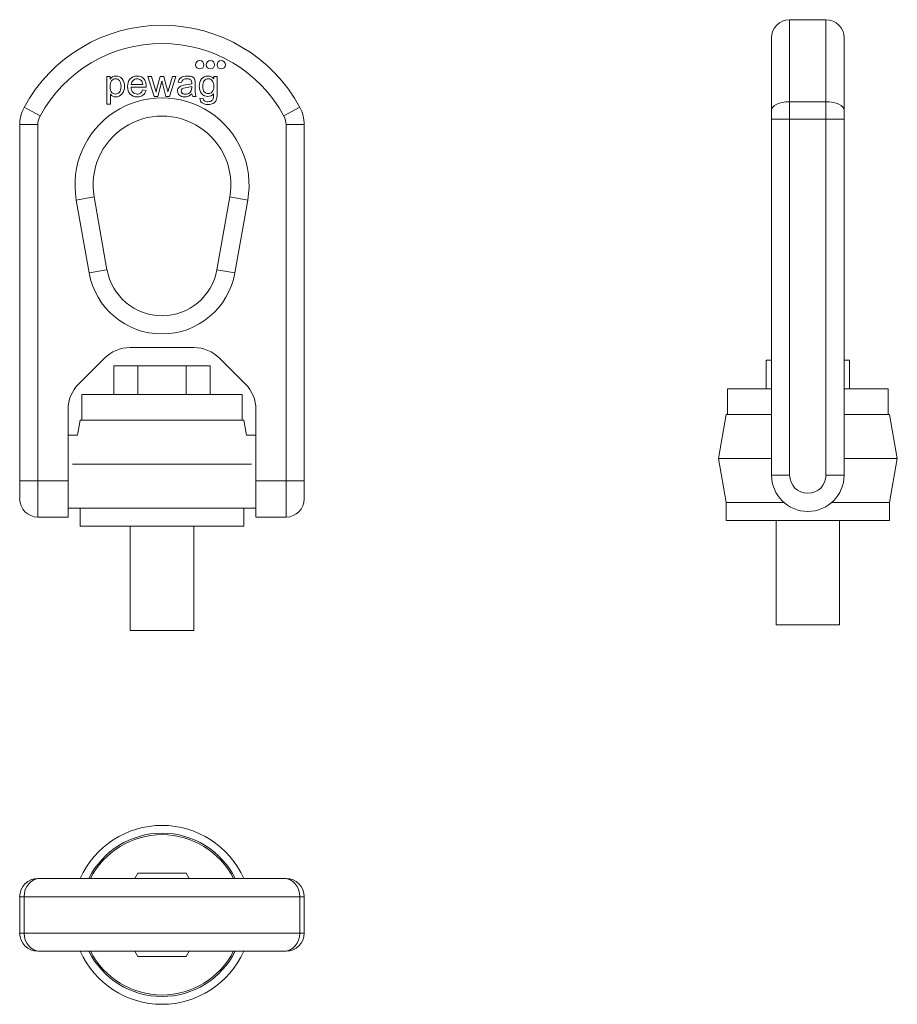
# Model space of a CAD drawing. Header units: millimetres. Extents: x 72 to 247, y 74 to 270.
import ezdxf

# ---------------------------------------------------------------- set-up
doc = ezdxf.new("R2010")
doc.units = ezdxf.units.MM
doc.layers.add('1', color=7, linetype='Continuous', true_color=0xffffff)

msp = doc.modelspace()

# ---------------------------------------------------------------- linework, layer by layer
at = {"layer": '1', "color": 30, "linetype": 'Continuous', "lineweight": 18}
for p, q in [((232.97, 270.29), (225.72, 270.29)), ((222.1, 266.66), (222.1, 252.18)), ((236.6, 252.18), (236.6, 266.66)), ((89.46, 258.95), (89.46, 253.44)), ((90.09, 258.95), (89.46, 258.95)), ((90.09, 258.44), (90.09, 258.95)), ((90.1, 258.44), (90.09, 258.44)), ((97.66, 258.95), (98.9, 254.97)), ((98.37, 258.95), (97.66, 258.95)), ((99.26, 255.8), (98.37, 258.95)), ((100.11, 258.95), (99.39, 256.34)), ((99.62, 254.97), (100.43, 258.03)), ((100.82, 258.95), (100.11, 258.95)), ((100.43, 258.03), (100.44, 258.03)), ((101.37, 256.86), (100.82, 258.95)), ((102.55, 258.95), (101.63, 255.89)), ((101.95, 254.97), (103.22, 258.95)), ((103.22, 258.95), (102.55, 258.95)), ((103.68, 257.81), (104.35, 257.73)), ((110.82, 258.47), (110.8, 258.47)), ((110.82, 258.95), (110.82, 258.47)), ((111.45, 258.95), (110.82, 258.95)), ((94.28, 256.79), (97.32, 256.79)), ((96.61, 257.34), (94.32, 257.34)), ((97.29, 256.17), (96.59, 256.25)), ((99.39, 256.34), (99.26, 255.8)), ((100.6, 257.36), (101.24, 254.97)), ((101.63, 255.89), (101.62, 255.89)), ((105.8, 257.36), (105.16, 257.27)), ((90.15, 255.39), (90.17, 255.39)), ((90.15, 253.44), (90.15, 255.39)), ((98.9, 254.97), (99.62, 254.97)), ((101.24, 254.97), (101.95, 254.97)), ((106.58, 254.97), (107.3, 254.97)), ((108.69, 254.54), (108.02, 254.64)), ((89.46, 253.44), (90.15, 253.44)), ((222.1, 250.45), (222.1, 252.18)), ((236.6, 252.18), (236.6, 250.45)), ((222.1, 179.35), (222.1, 250.45)), ((236.6, 250.45), (236.6, 179.35)), ((72.06, 178.23), (72.06, 249.33)), ((128.86, 249.33), (128.86, 178.23)), ((86.92, 234.91), (89.48, 220.37)), ((111.43, 220.37), (113.99, 234.91)), ((94.08, 204.82), (106.83, 204.82)), ((83.84, 197.58), (88.96, 202.69)), ((111.96, 202.69), (117.08, 197.58)), ((81.71, 180.05), (81.71, 192.45)), ((119.2, 192.45), (119.2, 180.05)), ((83.61, 187.3), (81.71, 187.3)), ((119.2, 187.3), (117.3, 187.3)), ((81.71, 178.23), (81.71, 180.05)), ((119.2, 180.05), (119.2, 178.23)), ((72.06, 174.61), (72.06, 178.23)), ((81.71, 170.98), (81.71, 178.23)), ((119.2, 178.23), (119.2, 170.98)), ((128.86, 178.23), (128.86, 174.61)), ((81.71, 172.79), (84.14, 172.79)), ((116.77, 172.79), (119.2, 172.79)), ((75.68, 170.98), (81.71, 170.98)), ((119.2, 170.98), (125.23, 170.98)), ((75.68, 98.81), (76.12, 98.81)), ((76.12, 98.81), (124.79, 98.81)), ((124.79, 98.81), (125.23, 98.81)), ((72.06, 87.93), (72.06, 95.18)), ((128.86, 95.18), (128.86, 87.93)), ((76.12, 84.31), (75.68, 84.31)), ((124.79, 84.31), (76.12, 84.31)), ((125.23, 84.31), (124.79, 84.31))]:
    msp.add_line(p, q, dxfattribs=at)
at = {"layer": '1', "color": 30, "linetype": 'Continuous', "lineweight": 13}
for p, q in [((225.72, 253.91), (225.72, 270.29)), ((232.97, 253.91), (232.97, 270.29)), ((225.72, 253.91), (232.97, 253.91)), ((225.72, 253.91), (225.72, 250.45)), ((232.97, 250.45), (232.97, 253.91)), ((76.12, 251.06), (72.93, 252.79)), ((124.79, 251.06), (127.98, 252.79)), ((222.1, 250.45), (225.72, 250.45)), ((232.97, 250.45), (225.72, 250.45)), ((225.72, 250.45), (225.72, 179.35)), ((232.97, 250.45), (236.6, 250.45)), ((232.97, 179.35), (232.97, 250.45)), ((72.06, 249.33), (75.68, 249.33)), ((75.68, 249.33), (75.68, 178.23)), ((125.23, 249.33), (128.86, 249.33)), ((125.23, 178.23), (125.23, 249.33)), ((86.92, 234.91), (83.35, 234.28)), ((85.91, 219.74), (83.35, 234.28)), ((113.99, 234.91), (117.56, 234.28)), ((117.56, 234.28), (115, 219.74)), ((89.48, 220.37), (85.91, 219.74)), ((111.43, 220.37), (115, 219.74)), ((222.1, 179.35), (225.72, 179.35)), ((232.97, 179.35), (236.6, 179.35)), ((72.06, 178.23), (75.68, 178.23)), ((75.68, 178.23), (81.71, 178.23)), ((75.68, 170.98), (75.68, 178.23)), ((119.2, 178.23), (125.23, 178.23)), ((128.86, 178.23), (125.23, 178.23)), ((125.23, 178.23), (125.23, 170.98)), ((72.06, 95.18), (72.93, 95.18)), ((127.98, 95.18), (72.93, 95.18)), ((72.93, 95.18), (72.93, 87.93)), ((128.86, 95.18), (127.98, 95.18)), ((127.98, 87.93), (127.98, 95.18)), ((72.06, 87.93), (72.93, 87.93)), ((72.93, 87.93), (127.98, 87.93)), ((127.98, 87.93), (128.86, 87.93))]:
    msp.add_line(p, q, dxfattribs=at)
at = {"layer": '1', "color": 252, "linetype": 'Continuous', "lineweight": 18}
for p, q in [((90.86, 201.19), (95.66, 201.19)), ((90.86, 201.19), (90.86, 195.45)), ((95.66, 201.19), (105.25, 201.19)), ((95.66, 201.19), (95.66, 195.45)), ((105.25, 201.19), (110.05, 201.19)), ((105.25, 201.19), (105.25, 195.45)), ((110.05, 201.19), (110.05, 195.45)), ((221.04, 202.31), (222.1, 202.31)), ((221.04, 202.31), (221.04, 196.57)), ((236.6, 202.31), (237.65, 202.31)), ((237.65, 202.31), (237.65, 196.57)), ((84.44, 195.45), (84.44, 190.32)), ((84.44, 195.45), (116.47, 195.45)), ((116.47, 190.32), (116.47, 195.45)), ((213.33, 196.57), (213.33, 191.44)), ((213.33, 196.57), (222.09, 196.57)), ((236.6, 196.57), (245.36, 196.57)), ((245.36, 191.44), (245.36, 196.57)), ((213.03, 191.44), (211.49, 182.67)), ((213.03, 191.44), (222.09, 191.44)), ((236.6, 191.44), (245.66, 191.44)), ((247.2, 182.67), (245.66, 191.44)), ((84.14, 190.32), (83.61, 187.3)), ((84.14, 190.32), (116.77, 190.32)), ((117.3, 187.3), (116.77, 190.32)), ((82.6, 181.56), (118.32, 181.56)), ((211.49, 182.67), (213.03, 173.91)), ((211.49, 182.67), (222.09, 182.67)), ((236.6, 182.67), (247.2, 182.67)), ((245.66, 173.91), (247.2, 182.67)), ((213.03, 173.91), (213.03, 170.29)), ((213.03, 173.91), (224.55, 173.91)), ((234.14, 173.91), (245.66, 173.91)), ((245.66, 170.29), (245.66, 173.91)), ((84.14, 172.79), (84.14, 169.17)), ((84.14, 172.79), (116.77, 172.79)), ((116.77, 169.17), (116.77, 172.79)), ((116.77, 169.17), (84.14, 169.17)), ((94.11, 169.17), (94.11, 148.32)), ((106.8, 148.32), (106.8, 169.17)), ((213.03, 170.29), (245.66, 170.29)), ((223, 170.29), (223, 149.44)), ((235.69, 149.44), (235.69, 170.29)), ((223, 149.44), (235.69, 149.44)), ((106.8, 148.32), (94.11, 148.32)), ((95.66, 99.86), (95.05, 98.81)), ((105.25, 99.86), (95.66, 99.86)), ((105.86, 98.81), (105.25, 99.86)), ((95.05, 84.31), (95.66, 83.25)), ((95.66, 83.25), (105.25, 83.25)), ((105.25, 83.25), (105.86, 84.31))]:
    msp.add_line(p, q, dxfattribs=at)
at = {"layer": '1', "color": 30, "linetype": 'Continuous', "lineweight": 18}
for centre in [(107.99, 261.29), (110.13, 261.29), (112.28, 261.29)]:
    msp.add_circle(centre, 0.825, dxfattribs=at)
for centre, radius, start, end in [((225.72, 266.66), 3.63, 90, 180), ((232.97, 266.66), 3.63, 0, 90), ((100.46, 237.86), 31.31, 28.4746, 151.5254), ((79.31, 249.33), 7.25, 151.5254, 180), ((121.6, 249.33), 7.25, 0, 28.4746), ((100.46, 237.3), 13.75, 350, 190), ((100.46, 222.31), 11.14, 190, 350), ((94.08, 197.57), 7.25, 90, 135), ((106.83, 197.57), 7.25, 45, 90), ((88.96, 192.45), 7.25, 135, 180), ((111.95, 192.45), 7.25, 0, 45), ((229.35, 179.35), 7.25, 180, 0), ((75.68, 174.61), 3.63, 180, 270), ((125.23, 174.61), 3.63, 270, 0), ((75.68, 95.18), 3.63, 90, 180), ((125.23, 95.18), 3.63, 0, 90), ((75.68, 87.93), 3.63, 180, 270), ((125.23, 87.93), 3.63, 270, 0)]:
    msp.add_arc(centre, radius, start, end, dxfattribs=at)
at = {"layer": '1', "color": 30, "linetype": 'Continuous', "lineweight": 13}
for centre, radius, start, end in [((100.46, 237.86), 27.68, 28.4746, 151.5254), ((100.46, 237.3), 17.37, 350, 190), ((79.31, 249.33), 3.63, 151.5254, 180), ((121.6, 249.33), 3.63, 0, 28.4746), ((100.46, 222.31), 14.77, 190, 350), ((229.35, 179.35), 3.63, 180, 0)]:
    msp.add_arc(centre, radius, start, end, dxfattribs=at)
at = {"layer": '1', "color": 252, "linetype": 'Continuous', "lineweight": 18}
for radius, start, end in [(17.86, 23.9512, 156.0431), (16.31, 26.3869, 153.6075), (16.01, 26.9212, 153.0731), (17.86, 203.9569, 336.0487), (16.31, 206.3925, 333.6131), (16.01, 206.9269, 333.0788)]:
    msp.add_arc((100.46, 91.56), radius, start, end, dxfattribs=at)
at = {"layer": '1', "color": 30, "linetype": 'Continuous', "lineweight": 13}
for centre, major_axis, ratio, start_param, end_param in [((225.72, 252.18), (-3.63, 0), 0.476769, 4.712389, 6.283185), ((232.97, 252.18), (3.63, 0), 0.476769, 0, 1.570796), ((76.12, 95.18), (0, 3.63), 0.879029, 0, 1.570796), ((124.79, 95.18), (0, 3.63), 0.879029, 4.712389, 6.283185), ((76.12, 87.93), (0, -3.63), 0.879029, 4.712389, 6.283185), ((124.79, 87.93), (0, -3.63), 0.879029, 0, 1.570796)]:
    msp.add_ellipse(centre, major_axis=major_axis, ratio=ratio, start_param=start_param, end_param=end_param, dxfattribs=at)
at = {"layer": '1', "color": 30, "linetype": 'Continuous', "lineweight": 18}
for points, knots in [([(91.96, 255.82), (91.75, 255.56), (91.49, 255.43), (90.84, 255.43), (90.58, 255.56), (90.18, 256.07), (90.08, 256.44), (90.08, 257.4), (90.18, 257.78), (90.39, 258.07)], [0, 0, 0, 0, 0.252523, 0.252523, 0.507302, 0.507302, 0.760524, 0.760524, 1, 1, 1, 1]), ([(90.17, 255.39), (90.43, 255.05), (90.78, 254.88), (91.71, 254.88), (92.13, 255.07), (92.81, 255.83), (92.98, 256.34), (92.98, 257.6), (92.82, 258.09), (92.52, 258.47)], [0, 0, 0, 0, 0.230139, 0.230139, 0.492074, 0.492074, 0.754009, 0.754009, 1, 1, 1, 1]), ([(90.39, 258.07), (90.6, 258.36), (90.87, 258.51), (91.51, 258.51), (91.77, 258.38), (91.97, 258.12)], [0, 0, 0, 0, 0.508929, 0.508929, 1, 1, 1, 1]), ([(91.97, 258.12), (92.17, 257.85), (92.28, 257.48), (92.28, 256.47), (92.17, 256.08), (91.96, 255.82)], [0, 0, 0, 0, 0.485315, 0.485315, 1, 1, 1, 1]), ([(97.03, 258.2), (96.84, 258.5), (96.61, 258.72), (96.06, 258.98), (95.78, 259.04), (94.88, 259.04), (94.41, 258.84), (93.75, 258.06), (93.58, 257.56), (93.58, 256.29), (93.75, 255.79), (94.09, 255.43)], [0, 0, 0, 0, 0.122571, 0.122571, 0.245141, 0.245141, 0.495638, 0.495638, 0.746134, 0.746134, 1, 1, 1, 1]), ([(94.68, 258.17), (94.89, 258.38), (95.16, 258.49), (95.75, 258.49), (96, 258.4), (96.23, 258.22)], [0, 0, 0, 0, 0.544578, 0.544578, 1, 1, 1, 1]), ([(106.58, 258.83), (106.35, 258.97), (106, 259.04), (104.98, 259.04), (104.56, 258.94), (104.25, 258.73)], [0, 0, 0, 0, 0.476124, 0.476124, 1, 1, 1, 1]), ([(104.71, 258.33), (104.88, 258.43), (105.11, 258.49), (105.64, 258.49), (105.82, 258.46), (105.96, 258.4)], [0, 0, 0, 0, 0.559783, 0.559783, 1, 1, 1, 1]), ([(107.11, 255.52), (107.09, 255.71), (107.08, 256.08), (107.08, 256.94), (107.08, 257.24), (107.08, 257.86), (107.05, 258.11), (107, 258.31)], [0, 0, 0, 0, 0.472356, 0.472356, 0.730769, 0.730769, 1, 1, 1, 1]), ([(110.8, 258.47), (110.5, 258.85), (110.11, 259.04), (109.09, 259.04), (108.66, 258.84), (108.04, 258.06), (107.88, 257.58), (107.88, 256.41), (108.04, 255.93), (108.68, 255.16), (109.1, 254.97), (110.08, 254.97), (110.46, 255.14), (110.76, 255.49)], [0, 0, 0, 0, 0.152201, 0.152201, 0.327187, 0.327187, 0.502173, 0.502173, 0.676318, 0.676318, 0.850463, 0.850463, 1, 1, 1, 1]), ([(110.47, 255.86), (110.25, 255.63), (109.99, 255.52), (109.38, 255.52), (109.12, 255.64), (108.69, 256.12), (108.58, 256.51), (108.58, 257.48), (108.69, 257.84), (109.09, 258.36), (109.36, 258.49), (110, 258.49), (110.27, 258.36), (110.49, 258.11)], [0, 0, 0, 0, 0.170496, 0.170496, 0.350972, 0.350972, 0.53257, 0.53257, 0.689759, 0.689759, 0.846948, 0.846948, 1, 1, 1, 1]), ([(110.49, 258.11), (110.7, 257.85), (110.81, 257.49), (110.81, 256.48), (110.7, 256.09), (110.47, 255.86)], [0, 0, 0, 0, 0.469444, 0.469444, 1, 1, 1, 1]), ([(111.28, 254.24), (111.4, 254.52), (111.45, 254.94), (111.45, 256.65), (111.45, 257.8), (111.45, 258.95)], [0, 0, 0, 0, 0.329499, 0.329499, 1, 1, 1, 1]), ([(96.18, 255.63), (96, 255.5), (95.78, 255.43), (95.18, 255.43), (94.89, 255.55), (94.67, 255.78)], [0, 0, 0, 0, 0.434679, 0.434679, 1, 1, 1, 1]), ([(103.92, 256.84), (103.68, 256.63), (103.56, 256.35), (103.56, 255.68), (103.69, 255.4), (104.18, 254.98), (104.52, 254.88), (105.48, 254.88), (105.98, 255.07), (106.44, 255.46)], [0, 0, 0, 0, 0.228358, 0.228358, 0.466434, 0.466434, 0.703045, 0.703045, 1, 1, 1, 1]), ([(104.51, 255.59), (104.37, 255.71), (104.3, 255.86), (104.3, 256.4), (104.56, 256.62), (105.6, 256.75), (106.03, 256.85), (106.39, 256.97)], [0, 0, 0, 0, 0.201238, 0.201238, 0.600619, 0.600619, 1, 1, 1, 1]), ([(106, 255.71), (105.75, 255.51), (105.45, 255.41), (104.85, 255.41), (104.65, 255.47), (104.51, 255.59)], [0, 0, 0, 0, 0.563246, 0.563246, 1, 1, 1, 1]), ([(106.39, 256.97), (106.39, 256.88), (106.39, 256.8), (106.39, 256.24), (106.26, 255.91), (106, 255.71)], [0, 0, 0, 0, 0.146096, 0.146096, 1, 1, 1, 1]), ([(94.09, 255.43), (94.44, 255.06), (94.91, 254.88), (95.98, 254.88), (96.36, 254.99), (96.66, 255.21)], [0, 0, 0, 0, 0.57047, 0.57047, 1, 1, 1, 1]), ([(108.48, 253.66), (108.78, 253.46), (109.16, 253.36), (110.03, 253.36), (110.38, 253.43), (110.96, 253.74), (111.17, 253.96), (111.28, 254.24)], [0, 0, 0, 0, 0.361029, 0.361029, 0.681442, 0.681442, 1, 1, 1, 1]), ([(110.4, 254.12), (110.23, 253.98), (109.97, 253.91), (109.33, 253.91), (109.11, 253.96), (108.95, 254.07)], [0, 0, 0, 0, 0.555804, 0.555804, 1, 1, 1, 1]), ([(110.76, 255.49), (110.76, 255.13), (110.74, 254.85), (110.66, 254.44), (110.56, 254.26), (110.4, 254.12)], [0, 0, 0, 0, 0.5, 0.5, 1, 1, 1, 1])]:
    msp.add_open_spline(points, degree=3, knots=knots, dxfattribs=at)
for points in [[(91.26, 259.04), (90.74, 259.04), (90.36, 258.84), (90.1, 258.44)], [(92.52, 258.47), (92.21, 258.85), (91.79, 259.04), (91.26, 259.04)], [(94.32, 257.34), (94.35, 257.68), (94.47, 257.96), (94.68, 258.17)], [(96.23, 258.22), (96.46, 258.04), (96.58, 257.75), (96.61, 257.34)], [(97.32, 256.79), (97.32, 257.42), (97.22, 257.89), (97.03, 258.2)], [(100.44, 258.03), (100.44, 258.01), (100.47, 257.9), (100.52, 257.68)], [(100.52, 257.68), (100.57, 257.47), (100.6, 257.36), (100.6, 257.36)], [(104.25, 258.73), (103.95, 258.53), (103.76, 258.22), (103.68, 257.81)], [(104.35, 257.73), (104.42, 258.02), (104.54, 258.22), (104.71, 258.33)], [(105.96, 258.4), (106.1, 258.35), (106.2, 258.28), (106.26, 258.19)], [(106.26, 258.19), (106.32, 258.1), (106.36, 258.01), (106.37, 257.93)], [(106.37, 257.93), (106.39, 257.84), (106.39, 257.7), (106.39, 257.5)], [(107, 258.31), (106.95, 258.52), (106.81, 258.69), (106.58, 258.83)], [(94.67, 255.78), (94.44, 256.01), (94.31, 256.35), (94.28, 256.79)], [(96.59, 256.25), (96.49, 255.98), (96.36, 255.77), (96.18, 255.63)], [(96.66, 255.21), (96.97, 255.43), (97.18, 255.75), (97.29, 256.17)], [(101.62, 255.89), (101.6, 255.96), (101.52, 256.29), (101.37, 256.86)], [(105.16, 257.27), (104.57, 257.19), (104.16, 257.05), (103.92, 256.84)], [(106.39, 257.5), (106.24, 257.44), (106.04, 257.4), (105.8, 257.36)], [(106.44, 255.46), (106.47, 255.26), (106.51, 255.09), (106.58, 254.97)], [(107.3, 254.97), (107.2, 255.15), (107.13, 255.33), (107.11, 255.52)], [(108.02, 254.64), (108.02, 254.18), (108.17, 253.86), (108.48, 253.66)], [(108.95, 254.07), (108.8, 254.17), (108.71, 254.33), (108.69, 254.54)]]:
    msp.add_open_spline(points, degree=3, dxfattribs=at)

doc.saveas('drawing.dxf')
